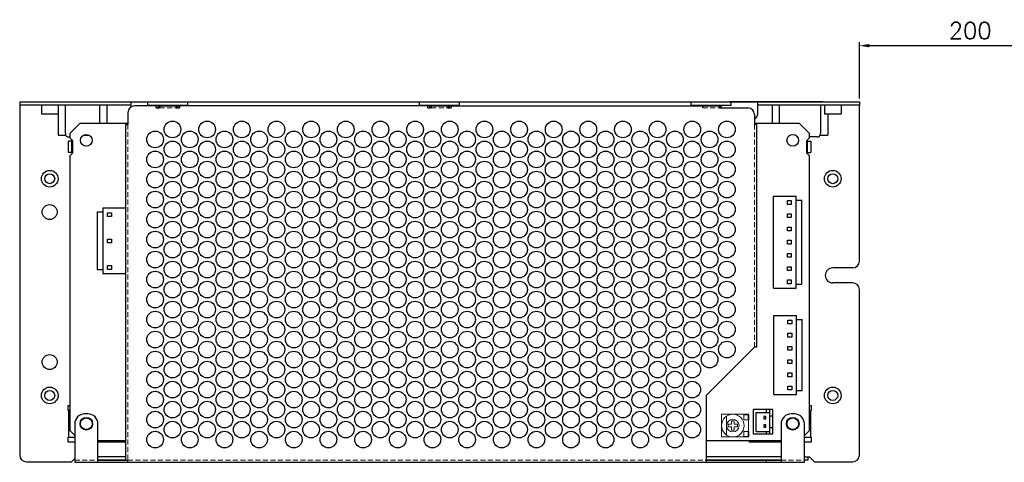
# Model space of a CAD drawing. Header units: millimetres. Extents: x 0 to 2584, y 0 to 2729.
# Tile 28 of 33: x 1157 to 1453, y 2597 to 2729. Entities that reach past the tile are written whole.
import ezdxf

# ---------------------------------------------------------------- set-up
doc = ezdxf.new("R2010")
doc.units = ezdxf.units.MM
doc.header["$LTSCALE"] = 6
doc.linetypes.add('HIDDEN', pattern=[0.375, 0.25, -0.125])
doc.layers.get('0').update_dxf_attribs({"linetype": 'CONTINUOUS'})
doc.layers.get('Defpoints').update_dxf_attribs({"linetype": 'CONTINUOUS'})
for name, color, linetype in [('02___PRT_ALL_AXES', 7, 'CONTINUOUS'), ('03___PRT_ALL_CURVES', 7, 'CONTINUOUS'), ('DIM', 2, 'CONTINUOUS'), ('H', 6, 'HIDDEN')]:
    doc.layers.add(name, color=color, linetype=linetype)
doc.styles.add('SIMPLEX', font='SIMPLEX.shx')
doc.styles.get("Standard").update_dxf_attribs({"font": 'ROMANS.SHX'})
doc.dimstyles.new('STANDARD$0', dxfattribs={"dimtxt": 3, "dimasz": 3, "dimexe": 1, "dimexo": 1, "dimgap": 1, "dimtad": 1, "dimdec": 1, "dimzin": 0, "dimdsep": 46, "dimtxsty": 'STANDARD', "dimcen": -0.5, "dimclrd": 2, "dimclre": 2, "dimclrt": 2, "dimadec": 0, "dimazin": 0, "dimtfac": 1, "dimtdec": 1, "dimtmove": 0, "dimatfit": 3, "dimfxl": 1, "dimtolj": 1, "dimtzin": 0, "dimarcsym": 0})

# ---------------------------------------------------------------- blocks, each defined once
blk = doc.blocks.new('*D75')
at = {"layer": 'Defpoints', "color": 0, "lineweight": 0}
for p in [(1475.67, 2721.56), (1409.17, 2704.67), (1475.67, 2704.67)]:
    blk.add_point(p, dxfattribs=at)
at = {"layer": 'DIM', "lineweight": -2}
for p, q in [((1409.17, 2705.67), (1409.17, 2722.56)), ((1412.17, 2721.56), (1472.67, 2721.56)), ((1475.67, 2705.67), (1475.67, 2722.56))]:
    blk.add_line(p, q, dxfattribs=at)
at = {"layer": 'DIM', "lineweight": 0}
for points in [[(1412.17, 2722.06), (1412.17, 2721.06), (1409.17, 2721.56)], [(1472.67, 2722.06), (1472.67, 2721.06), (1475.67, 2721.56)]]:
    blk.add_solid(points, dxfattribs=at)
at = {"layer": 'DIM', "lineweight": 0, "insert": (1442.42, 2726.06), "char_height": 5, "attachment_point": 5, "style": 'SIMPLEX'}
blk.add_mtext('\\A1;200', dxfattribs=at)

msp = doc.modelspace()

# ---------------------------------------------------------------- linework, layer by layer
at = {"color": 7, "linetype": 'Continuous'}
for p, q in [((1157.17, 2704.67), (1157.17, 2703.67)), ((1157.17, 2704.67), (1409.17, 2704.67)), ((1190.67, 2703.24), (1190.67, 2704.67)), ((1195.67, 2703.67), (1195.67, 2704.67)), ((1207.67, 2703.67), (1207.67, 2704.67)), ((1277.17, 2703.67), (1277.17, 2704.67)), ((1289.17, 2703.67), (1289.17, 2704.67)), ((1358.67, 2703.67), (1358.67, 2704.67)), ((1370.67, 2703.67), (1370.67, 2704.67)), ((1378.67, 2701.17), (1378.67, 2704.67)), ((1409.17, 2704.67), (1409.17, 2703.67)), ((1195.67, 2703.67), (1197.97, 2703.67)), ((1205.37, 2703.67), (1207.67, 2703.67)), ((1277.17, 2703.67), (1279.47, 2703.67)), ((1286.87, 2703.67), (1289.17, 2703.67)), ((1358.67, 2703.67), (1360.97, 2703.67)), ((1368.37, 2703.67), (1370.67, 2703.67)), ((1171.77, 2689.47), (1171.77, 2692.87)), ((1172.77, 2692.87), (1171.77, 2692.87)), ((1393.57, 2692.87), (1394.57, 2692.87)), ((1394.57, 2692.87), (1394.57, 2689.47)), ((1172.77, 2689.47), (1171.77, 2689.47)), ((1393.57, 2689.47), (1394.57, 2689.47)), ((1383.37, 2676.46), (1390.17, 2676.46)), ((1383.37, 2648.8), (1383.37, 2676.46)), ((1387.6, 2675.08), (1388.74, 2675.08)), ((1387.6, 2673.94), (1387.6, 2675.08)), ((1388.74, 2675.08), (1388.74, 2673.94)), ((1390.17, 2648.8), (1390.17, 2676.46)), ((1390.17, 2675.21), (1391.87, 2675.21)), ((1391.87, 2650.05), (1391.87, 2675.21)), ((1180.42, 2671.59), (1180.42, 2654.35)), ((1182.12, 2671.59), (1180.42, 2671.59)), ((1182.12, 2672.84), (1182.12, 2653.1)), ((1188.92, 2672.84), (1182.12, 2672.84)), ((1183.55, 2670.32), (1183.55, 2671.46)), ((1183.55, 2671.46), (1184.69, 2671.46)), ((1184.69, 2671.46), (1184.69, 2670.32)), ((1188.92, 2672.84), (1188.92, 2653.1)), ((1388.74, 2673.94), (1387.6, 2673.94)), ((1184.69, 2670.32), (1183.55, 2670.32)), ((1387.6, 2671.12), (1388.74, 2671.12)), ((1387.6, 2669.98), (1387.6, 2671.12)), ((1388.74, 2669.98), (1387.6, 2669.98)), ((1388.74, 2671.12), (1388.74, 2669.98)), ((1387.6, 2667.16), (1388.74, 2667.16)), ((1387.6, 2666.02), (1387.6, 2667.16)), ((1388.74, 2666.02), (1387.6, 2666.02)), ((1388.74, 2667.16), (1388.74, 2666.02)), ((1183.55, 2662.4), (1183.55, 2663.54)), ((1183.55, 2663.54), (1184.69, 2663.54)), ((1184.69, 2662.4), (1183.55, 2662.4)), ((1184.69, 2663.54), (1184.69, 2662.4)), ((1387.6, 2663.2), (1388.74, 2663.2)), ((1387.6, 2662.06), (1387.6, 2663.2)), ((1388.74, 2663.2), (1388.74, 2662.06)), ((1388.74, 2662.06), (1387.6, 2662.06)), ((1387.6, 2659.24), (1388.74, 2659.24)), ((1387.6, 2658.1), (1387.6, 2659.24)), ((1388.74, 2658.1), (1387.6, 2658.1)), ((1388.74, 2659.24), (1388.74, 2658.1)), ((1182.12, 2654.35), (1180.42, 2654.35)), ((1183.55, 2654.48), (1183.55, 2655.62)), ((1183.55, 2655.62), (1184.69, 2655.62)), ((1184.69, 2654.48), (1183.55, 2654.48)), ((1184.69, 2655.62), (1184.69, 2654.48)), ((1387.6, 2655.28), (1388.74, 2655.28)), ((1387.6, 2654.14), (1387.6, 2655.28)), ((1388.74, 2654.14), (1387.6, 2654.14)), ((1388.74, 2655.28), (1388.74, 2654.14)), ((1188.92, 2653.1), (1182.12, 2653.1)), ((1387.6, 2651.32), (1388.74, 2651.32)), ((1387.6, 2650.18), (1387.6, 2651.32)), ((1388.74, 2651.32), (1388.74, 2650.18)), ((1383.37, 2648.8), (1390.17, 2648.8)), ((1388.74, 2650.18), (1387.6, 2650.18)), ((1390.17, 2650.05), (1391.87, 2650.05)), ((1383.5, 2640.64), (1390.3, 2640.64)), ((1383.5, 2616.94), (1383.5, 2640.64)), ((1387.73, 2639.26), (1388.87, 2639.26)), ((1387.73, 2638.12), (1387.73, 2639.26)), ((1388.87, 2639.26), (1388.87, 2638.12)), ((1390.3, 2616.94), (1390.3, 2640.64)), ((1390.3, 2639.39), (1392, 2639.39)), ((1392, 2618.19), (1392, 2639.39)), ((1388.87, 2638.12), (1387.73, 2638.12)), ((1387.73, 2635.3), (1388.87, 2635.3)), ((1387.73, 2634.16), (1387.73, 2635.3)), ((1388.87, 2634.16), (1387.73, 2634.16)), ((1388.87, 2635.3), (1388.87, 2634.16)), ((1387.73, 2631.34), (1388.87, 2631.34)), ((1387.73, 2630.2), (1387.73, 2631.34)), ((1388.87, 2630.2), (1387.73, 2630.2)), ((1388.87, 2631.34), (1388.87, 2630.2)), ((1387.73, 2627.38), (1388.87, 2627.38)), ((1387.73, 2626.24), (1387.73, 2627.38)), ((1388.87, 2627.38), (1388.87, 2626.24)), ((1388.87, 2626.24), (1387.73, 2626.24)), ((1387.73, 2623.42), (1388.87, 2623.42)), ((1387.73, 2622.28), (1387.73, 2623.42)), ((1388.87, 2622.28), (1387.73, 2622.28)), ((1388.87, 2623.42), (1388.87, 2622.28)), ((1387.73, 2619.46), (1388.87, 2619.46)), ((1387.73, 2618.32), (1387.73, 2619.46)), ((1388.87, 2618.32), (1387.73, 2618.32)), ((1388.87, 2619.46), (1388.87, 2618.32)), ((1390.3, 2618.19), (1392, 2618.19)), ((1383.5, 2616.94), (1390.3, 2616.94)), ((1383.15, 2612.44), (1377.4, 2612.44)), ((1377.4, 2605.04), (1377.4, 2612.44)), ((1381.32, 2611.59), (1381.32, 2612.44)), ((1382.32, 2605.04), (1382.32, 2612.44)), ((1383.15, 2605.04), (1383.15, 2612.44)), ((1378.22, 2611.59), (1382.32, 2611.59)), ((1378.22, 2605.89), (1378.22, 2611.59)), ((1381.09, 2610.31), (1380.45, 2610.31)), ((1380.45, 2610.31), (1380.45, 2609.67)), ((1380.45, 2609.67), (1381.09, 2609.67)), ((1381.09, 2609.67), (1381.09, 2610.31)), ((1383.15, 2610.49), (1382.32, 2610.49)), ((1381.09, 2607.81), (1380.45, 2607.81)), ((1380.45, 2607.81), (1380.45, 2607.17)), ((1380.45, 2607.17), (1381.09, 2607.17)), ((1381.09, 2607.17), (1381.09, 2607.81)), ((1383.15, 2606.99), (1382.32, 2606.99)), ((1383.15, 2605.04), (1377.4, 2605.04)), ((1378.22, 2605.89), (1382.32, 2605.89)), ((1381.32, 2605.04), (1381.32, 2605.89)), ((1393.67, 2598.27), (1393.67, 2597.27)), ((1189.07, 2597.27), (1180.67, 2597.27)), ((1180.67, 2597.22), (1189.07, 2597.22)), ((1385.67, 2597.27), (1363.17, 2597.27)), ((1363.17, 2597.22), (1385.67, 2597.22)), ((1381.17, 2597.22), (1381.17, 2596.62)), ((1393.67, 2597.27), (1392.67, 2597.27))]:
    msp.add_line(p, q, dxfattribs=at)
at = {"color": 3, "linetype": 'Continuous'}
for p, q in [((1157.17, 2703.67), (1157.17, 2598.77)), ((1190.67, 2703.67), (1157.17, 2703.67)), ((1168.67, 2700.97), (1168.67, 2694.67)), ((1170.87, 2695.17), (1170.87, 2703.67)), ((1181.17, 2703.67), (1181.17, 2698.17)), ((1183.37, 2703.67), (1183.37, 2698.17)), ((1189.67, 2701.52), (1189.67, 2697.92)), ((1198.17, 2703.52), (1191.67, 2703.52)), ((1197.97, 2703.67), (1205.37, 2703.67)), ((1198.17, 2702.92), (1198.17, 2703.52)), ((1198.17, 2702.92), (1199.17, 2702.92)), ((1198.46, 2703.52), (1204.88, 2703.52)), ((1199.17, 2703.52), (1199.17, 2702.92)), ((1204.17, 2703.52), (1204.17, 2702.92)), ((1204.17, 2702.92), (1205.17, 2702.92)), ((1205.17, 2703.52), (1205.17, 2702.92)), ((1279.67, 2703.52), (1205.17, 2703.52)), ((1279.47, 2703.67), (1286.87, 2703.67)), ((1279.67, 2702.92), (1279.67, 2703.52)), ((1279.67, 2702.92), (1280.67, 2702.92)), ((1279.96, 2703.52), (1286.38, 2703.52)), ((1280.67, 2703.52), (1280.67, 2702.92)), ((1285.67, 2703.52), (1285.67, 2702.92)), ((1285.67, 2702.92), (1286.67, 2702.92)), ((1286.67, 2703.52), (1286.67, 2702.92)), ((1286.67, 2703.52), (1367.88, 2703.52)), ((1360.97, 2703.67), (1368.37, 2703.67)), ((1362.17, 2702.92), (1362.17, 2703.52)), ((1367.17, 2703.52), (1367.17, 2702.92)), ((1367.17, 2702.92), (1375.67, 2702.92)), ((1377.67, 2700.92), (1377.67, 2697.92)), ((1409.17, 2703.67), (1378.67, 2703.67)), ((1382.97, 2703.67), (1382.97, 2698.17)), ((1385.17, 2698.17), (1385.17, 2703.67)), ((1397.47, 2703.67), (1397.47, 2695.17)), ((1399.67, 2700.97), (1399.67, 2694.67)), ((1409.17, 2656.92), (1409.17, 2703.67)), ((1189.07, 2597.22), (1189.07, 2697.92)), ((1189.07, 2697.92), (1189.67, 2697.92)), ((1378.27, 2697.92), (1377.67, 2697.92)), ((1378.27, 2697.92), (1378.27, 2631.12)), ((1168.67, 2694.67), (1171.03, 2694.67)), ((1171.87, 2694.17), (1172.17, 2694.17)), ((1172.77, 2689.47), (1172.77, 2692.87)), ((1172.97, 2692.87), (1172.77, 2692.87)), ((1176.33, 2694.67), (1178.02, 2694.67)), ((1393.57, 2692.87), (1393.37, 2692.87)), ((1393.57, 2689.47), (1393.57, 2692.87)), ((1396.47, 2694.17), (1394.17, 2694.17)), ((1397.32, 2694.67), (1399.67, 2694.67)), ((1172.77, 2689.47), (1172.97, 2689.47)), ((1393.37, 2689.47), (1393.57, 2689.47)), ((1407.17, 2654.92), (1401.17, 2654.92)), ((1407.17, 2650.42), (1401.17, 2650.42)), ((1409.17, 2598.77), (1409.17, 2648.42)), ((1363.17, 2616.62), (1377.67, 2631.12)), ((1378.27, 2631.12), (1377.67, 2631.12)), ((1363.17, 2616.62), (1363.17, 2596.62)), ((1172.17, 2612.17), (1171.67, 2612.17)), ((1171.77, 2612.17), (1171.77, 2604.17)), ((1394.17, 2612.17), (1394.67, 2612.17)), ((1394.57, 2604.17), (1394.57, 2612.17)), ((1177.67, 2611.12), (1176.67, 2611.12)), ((1389.67, 2611.12), (1388.67, 2611.12)), ((1173.67, 2608.12), (1173.67, 2596.62)), ((1180.67, 2596.62), (1180.67, 2608.12)), ((1385.67, 2608.12), (1385.67, 2596.62)), ((1392.67, 2596.62), (1392.67, 2608.12)), ((1171.67, 2604.17), (1173.67, 2604.17)), ((1392.67, 2604.17), (1394.67, 2604.17)), ((1172.67, 2596.77), (1173.67, 2597.77)), ((1189.07, 2598.27), (1180.67, 2598.27)), ((1385.67, 2598.27), (1363.17, 2598.27)), ((1392.67, 2598.27), (1394.17, 2598.27)), ((1394.17, 2598.27), (1395.67, 2596.77)), ((1159.17, 2596.77), (1172.67, 2596.77)), ((1173.67, 2596.62), (1392.67, 2596.62)), ((1189.07, 2597.22), (1189.67, 2597.22)), ((1189.67, 2596.62), (1189.67, 2597.22)), ((1395.67, 2596.77), (1407.17, 2596.77))]:
    msp.add_line(p, q, dxfattribs=at)
at = {"color": 7, "linetype": 'Continuous', "lineweight": 0}
for p, q in [((1369.32, 2604.77), (1369.32, 2610.45)), ((1375.89, 2610.86), (1375.89, 2611.01)), ((1375.89, 2605.86), (1375.89, 2609.36)), ((1370.79, 2608.01), (1369.79, 2608.01)), ((1369.79, 2607.21), (1369.79, 2608.01)), ((1369.79, 2607.21), (1370.79, 2607.21)), ((1371.59, 2609.01), (1370.79, 2609.01)), ((1370.79, 2609.01), (1370.79, 2608.01)), ((1370.79, 2607.21), (1370.79, 2606.21)), ((1370.79, 2606.21), (1371.59, 2606.21)), ((1371.59, 2608.01), (1371.59, 2609.01)), ((1372.59, 2608.01), (1371.59, 2608.01)), ((1371.59, 2607.21), (1372.59, 2607.21)), ((1371.59, 2606.21), (1371.59, 2607.21)), ((1372.59, 2608.01), (1372.59, 2607.21)), ((1375.89, 2604.21), (1375.89, 2604.36))]:
    msp.add_line(p, q, dxfattribs=at)
at = {"color": 3, "linetype": 'Continuous', "lineweight": 0}
for p, q in [((1374.49, 2610.86), (1375.99, 2610.86)), ((1374.49, 2609.36), (1374.49, 2610.86)), ((1374.49, 2609.36), (1375.99, 2609.36)), ((1375.79, 2610.86), (1375.79, 2609.36)), ((1375.99, 2610.86), (1375.99, 2609.36)), ((1374.49, 2605.86), (1375.99, 2605.86)), ((1374.49, 2604.36), (1374.49, 2605.86)), ((1374.49, 2604.36), (1375.99, 2604.36)), ((1375.79, 2605.86), (1375.79, 2604.36)), ((1375.99, 2605.86), (1375.99, 2604.36))]:
    msp.add_line(p, q, dxfattribs=at)
at = {"color": 7, "linetype": 'Continuous', "lineweight": 0}
for radius in [3.4, 1.87]:
    msp.add_circle((1371.19, 2607.61), radius, dxfattribs=at)
at = {"color": 3, "linetype": 'Continuous'}
for centre, radius, start, end in [((1191.67, 2701.52), 2, 90, 180), ((1375.67, 2700.92), 2, 0, 90), ((1171.87, 2695.17), 1, 180, 270), ((1396.47, 2695.17), 1, 270, 0), ((1407.17, 2656.92), 2, 270, 0), ((1407.17, 2648.42), 2, 0, 90), ((1176.67, 2608.12), 3, 90, 180), ((1177.67, 2608.12), 3, 0, 90), ((1388.67, 2608.12), 3, 90, 180), ((1389.67, 2608.12), 3, 0, 90), ((1159.17, 2598.77), 2, 180, 270), ((1407.17, 2598.77), 2, 270, 0)]:
    msp.add_arc(centre, radius, start, end, dxfattribs=at)
at = {"color": 7, "linetype": 'Continuous'}
for centre, radius, start, end in [((1197.97, 2702.67), 1, 14.871, 90), ((1205.37, 2702.67), 1, 90, 165.129), ((1279.47, 2702.67), 1, 14.871, 90), ((1286.87, 2702.67), 1, 90, 165.129), ((1360.97, 2702.67), 1, 59.8701, 90), ((1368.37, 2702.67), 1, 90, 165.129), ((1376.67, 2701.17), 2, 300.3556, 0)]:
    msp.add_arc(centre, radius, start, end, dxfattribs=at)
at = {"layer": '02___PRT_ALL_AXES', "color": 3, "linetype": 'Continuous'}
for p, q in [((1163.67, 2703.67), (1163.67, 2700.97)), ((1168.67, 2700.97), (1163.67, 2700.97)), ((1168.67, 2703.67), (1168.67, 2700.97)), ((1398.67, 2703.67), (1398.67, 2700.97)), ((1403.67, 2700.97), (1398.67, 2700.97)), ((1403.67, 2703.67), (1403.67, 2700.97)), ((1171.67, 2612.17), (1171.67, 2613.67)), ((1171.67, 2613.67), (1172.17, 2613.67)), ((1394.17, 2613.67), (1394.67, 2613.67)), ((1394.67, 2613.67), (1394.67, 2612.17)), ((1171.67, 2602.67), (1171.67, 2604.17)), ((1394.67, 2604.17), (1394.67, 2602.67)), ((1173.67, 2602.67), (1171.67, 2602.67)), ((1189.07, 2602.67), (1180.67, 2602.67)), ((1376.17, 2602.67), (1376.17, 2603.17)), ((1385.67, 2602.67), (1376.17, 2602.67)), ((1394.67, 2602.67), (1392.67, 2602.67))]:
    msp.add_line(p, q, dxfattribs=at)
at = {"layer": '02___PRT_ALL_AXES', "color": 7, "linetype": 'Continuous'}
for p, q in [((1175.17, 2698.17), (1172.17, 2695.17)), ((1189.67, 2698.17), (1175.17, 2698.17)), ((1391.17, 2698.17), (1377.67, 2698.17)), ((1394.17, 2695.17), (1391.17, 2698.17)), ((1172.17, 2695.17), (1172.17, 2693.87)), ((1394.17, 2693.87), (1394.17, 2695.17)), ((1172.17, 2693.87), (1172.97, 2693.07)), ((1172.97, 2693.07), (1172.97, 2689.27)), ((1393.37, 2693.07), (1394.17, 2693.87)), ((1393.37, 2689.27), (1393.37, 2693.07)), ((1172.97, 2689.27), (1172.17, 2688.47)), ((1394.17, 2688.47), (1393.37, 2689.27)), ((1172.17, 2688.47), (1172.17, 2606.17)), ((1394.17, 2606.17), (1394.17, 2688.47)), ((1172.17, 2606.17), (1173.67, 2604.67)), ((1392.67, 2604.67), (1394.17, 2606.17)), ((1180.67, 2603.17), (1189.07, 2603.17)), ((1363.17, 2603.17), (1385.67, 2603.17))]:
    msp.add_line(p, q, dxfattribs=at)
at = {"layer": '02___PRT_ALL_AXES', "color": 7, "linetype": 'Continuous', "lineweight": 0}
for p, q in [((1375.89, 2611.01), (1367.79, 2611.01)), ((1367.79, 2611.01), (1367.79, 2604.21)), ((1367.79, 2604.21), (1375.89, 2604.21))]:
    msp.add_line(p, q, dxfattribs=at)
at = {"layer": '02___PRT_ALL_AXES', "color": 3, "linetype": 'Continuous'}
for centre, radius in [((1203.02, 2696.42), 2.5), ((1213.42, 2696.42), 2.5), ((1223.82, 2696.42), 2.5), ((1234.22, 2696.42), 2.5), ((1244.62, 2696.42), 2.5), ((1255.02, 2696.42), 2.5), ((1265.42, 2696.42), 2.5), ((1275.82, 2696.42), 2.5), ((1286.22, 2696.42), 2.5), ((1296.62, 2696.42), 2.5), ((1307.02, 2696.42), 2.5), ((1317.42, 2696.42), 2.5), ((1327.82, 2696.42), 2.5), ((1338.22, 2696.42), 2.5), ((1348.62, 2696.42), 2.5), ((1359.02, 2696.42), 2.5), ((1369.42, 2696.42), 2.5), ((1197.82, 2693.42), 2.5), ((1208.22, 2693.42), 2.5), ((1218.62, 2693.42), 2.5), ((1229.02, 2693.42), 2.5), ((1239.42, 2693.42), 2.5), ((1249.82, 2693.42), 2.5), ((1260.22, 2693.42), 2.5), ((1270.62, 2693.42), 2.5), ((1281.02, 2693.42), 2.5), ((1291.42, 2693.42), 2.5), ((1301.82, 2693.42), 2.5), ((1312.22, 2693.42), 2.5), ((1322.62, 2693.42), 2.5), ((1333.02, 2693.42), 2.5), ((1343.42, 2693.42), 2.5), ((1353.82, 2693.42), 2.5), ((1364.22, 2693.42), 2.5), ((1203.02, 2690.42), 2.5), ((1213.42, 2690.42), 2.5), ((1223.82, 2690.42), 2.5), ((1234.22, 2690.42), 2.5), ((1244.62, 2690.42), 2.5), ((1255.02, 2690.42), 2.5), ((1265.42, 2690.42), 2.5), ((1275.82, 2690.42), 2.5), ((1286.22, 2690.42), 2.5), ((1296.62, 2690.42), 2.5), ((1307.02, 2690.42), 2.5), ((1317.42, 2690.42), 2.5), ((1327.82, 2690.42), 2.5), ((1338.22, 2690.42), 2.5), ((1348.62, 2690.42), 2.5), ((1359.02, 2690.42), 2.5), ((1369.42, 2690.42), 2.5), ((1197.82, 2687.42), 2.5), ((1208.22, 2687.42), 2.5), ((1218.62, 2687.42), 2.5), ((1229.02, 2687.42), 2.5), ((1239.42, 2687.42), 2.5), ((1249.82, 2687.42), 2.5), ((1260.22, 2687.42), 2.5), ((1270.62, 2687.42), 2.5), ((1281.02, 2687.42), 2.5), ((1291.42, 2687.42), 2.5), ((1301.82, 2687.42), 2.5), ((1312.22, 2687.42), 2.5), ((1322.62, 2687.42), 2.5), ((1333.02, 2687.42), 2.5), ((1343.42, 2687.42), 2.5), ((1353.82, 2687.42), 2.5), ((1364.22, 2687.42), 2.5), ((1203.02, 2684.42), 2.5), ((1213.42, 2684.42), 2.5), ((1223.82, 2684.42), 2.5), ((1234.22, 2684.42), 2.5), ((1244.62, 2684.42), 2.5), ((1255.02, 2684.42), 2.5), ((1265.42, 2684.42), 2.5), ((1275.82, 2684.42), 2.5), ((1286.22, 2684.42), 2.5), ((1296.62, 2684.42), 2.5), ((1307.02, 2684.42), 2.5), ((1317.42, 2684.42), 2.5), ((1327.82, 2684.42), 2.5), ((1338.22, 2684.42), 2.5), ((1348.62, 2684.42), 2.5), ((1359.02, 2684.42), 2.5), ((1369.42, 2684.42), 2.5), ((1166.17, 2681.67), 2.5), ((1197.82, 2681.42), 2.5), ((1208.22, 2681.42), 2.5), ((1218.62, 2681.42), 2.5), ((1229.02, 2681.42), 2.5), ((1239.42, 2681.42), 2.5), ((1249.82, 2681.42), 2.5), ((1260.22, 2681.42), 2.5), ((1270.62, 2681.42), 2.5), ((1281.02, 2681.42), 2.5), ((1291.42, 2681.42), 2.5), ((1301.82, 2681.42), 2.5), ((1312.22, 2681.42), 2.5), ((1322.62, 2681.42), 2.5), ((1333.02, 2681.42), 2.5), ((1343.42, 2681.42), 2.5), ((1353.82, 2681.42), 2.5), ((1364.22, 2681.42), 2.5), ((1401.17, 2681.67), 2.5), ((1203.02, 2678.42), 2.5), ((1213.42, 2678.42), 2.5), ((1223.82, 2678.42), 2.5), ((1234.22, 2678.42), 2.5), ((1244.62, 2678.42), 2.5), ((1255.02, 2678.42), 2.5), ((1265.42, 2678.42), 2.5), ((1275.82, 2678.42), 2.5), ((1286.22, 2678.42), 2.5), ((1296.62, 2678.42), 2.5), ((1307.02, 2678.42), 2.5), ((1317.42, 2678.42), 2.5), ((1327.82, 2678.42), 2.5), ((1338.22, 2678.42), 2.5), ((1348.62, 2678.42), 2.5), ((1359.02, 2678.42), 2.5), ((1369.42, 2678.42), 2.5), ((1197.82, 2675.42), 2.5), ((1208.22, 2675.42), 2.5), ((1218.62, 2675.42), 2.5), ((1229.02, 2675.42), 2.5), ((1239.42, 2675.42), 2.5), ((1249.82, 2675.42), 2.5), ((1260.22, 2675.42), 2.5), ((1270.62, 2675.42), 2.5), ((1281.02, 2675.42), 2.5), ((1291.42, 2675.42), 2.5), ((1301.82, 2675.42), 2.5), ((1312.22, 2675.42), 2.5), ((1322.62, 2675.42), 2.5), ((1333.02, 2675.42), 2.5), ((1343.42, 2675.42), 2.5), ((1353.82, 2675.42), 2.5), ((1364.22, 2675.42), 2.5), ((1203.02, 2672.42), 2.5), ((1213.42, 2672.42), 2.5), ((1223.82, 2672.42), 2.5), ((1234.22, 2672.42), 2.5), ((1244.62, 2672.42), 2.5), ((1255.02, 2672.42), 2.5), ((1265.42, 2672.42), 2.5), ((1275.82, 2672.42), 2.5), ((1286.22, 2672.42), 2.5), ((1296.62, 2672.42), 2.5), ((1307.02, 2672.42), 2.5), ((1317.42, 2672.42), 2.5), ((1327.82, 2672.42), 2.5), ((1338.22, 2672.42), 2.5), ((1348.62, 2672.42), 2.5), ((1359.02, 2672.42), 2.5), ((1369.42, 2672.42), 2.5), ((1166.17, 2671.67), 2.25), ((1197.82, 2669.42), 2.5), ((1208.22, 2669.42), 2.5), ((1218.62, 2669.42), 2.5), ((1229.02, 2669.42), 2.5), ((1239.42, 2669.42), 2.5), ((1249.82, 2669.42), 2.5), ((1260.22, 2669.42), 2.5), ((1270.62, 2669.42), 2.5), ((1281.02, 2669.42), 2.5), ((1291.42, 2669.42), 2.5), ((1301.82, 2669.42), 2.5), ((1312.22, 2669.42), 2.5), ((1322.62, 2669.42), 2.5), ((1333.02, 2669.42), 2.5), ((1343.42, 2669.42), 2.5), ((1353.82, 2669.42), 2.5), ((1364.22, 2669.42), 2.5), ((1203.02, 2666.42), 2.5), ((1213.42, 2666.42), 2.5), ((1223.82, 2666.42), 2.5), ((1234.22, 2666.42), 2.5), ((1244.62, 2666.42), 2.5), ((1255.02, 2666.42), 2.5), ((1265.42, 2666.42), 2.5), ((1275.82, 2666.42), 2.5), ((1286.22, 2666.42), 2.5), ((1296.62, 2666.42), 2.5), ((1307.02, 2666.42), 2.5), ((1317.42, 2666.42), 2.5), ((1327.82, 2666.42), 2.5), ((1338.22, 2666.42), 2.5), ((1348.62, 2666.42), 2.5), ((1359.02, 2666.42), 2.5), ((1369.42, 2666.42), 2.5), ((1197.82, 2663.42), 2.5), ((1208.22, 2663.42), 2.5), ((1218.62, 2663.42), 2.5), ((1229.02, 2663.42), 2.5), ((1239.42, 2663.42), 2.5), ((1249.82, 2663.42), 2.5), ((1260.22, 2663.42), 2.5), ((1270.62, 2663.42), 2.5), ((1281.02, 2663.42), 2.5), ((1291.42, 2663.42), 2.5), ((1301.82, 2663.42), 2.5), ((1312.22, 2663.42), 2.5), ((1322.62, 2663.42), 2.5), ((1333.02, 2663.42), 2.5), ((1343.42, 2663.42), 2.5), ((1353.82, 2663.42), 2.5), ((1364.22, 2663.42), 2.5), ((1203.02, 2660.42), 2.5), ((1213.42, 2660.42), 2.5), ((1223.82, 2660.42), 2.5), ((1234.22, 2660.42), 2.5), ((1244.62, 2660.42), 2.5), ((1255.02, 2660.42), 2.5), ((1265.42, 2660.42), 2.5), ((1275.82, 2660.42), 2.5), ((1286.22, 2660.42), 2.5), ((1296.62, 2660.42), 2.5), ((1307.02, 2660.42), 2.5), ((1317.42, 2660.42), 2.5), ((1327.82, 2660.42), 2.5), ((1338.22, 2660.42), 2.5), ((1348.62, 2660.42), 2.5), ((1359.02, 2660.42), 2.5), ((1369.42, 2660.42), 2.5), ((1197.82, 2657.42), 2.5), ((1208.22, 2657.42), 2.5), ((1218.62, 2657.42), 2.5), ((1229.02, 2657.42), 2.5), ((1239.42, 2657.42), 2.5), ((1249.82, 2657.42), 2.5), ((1260.22, 2657.42), 2.5), ((1270.62, 2657.42), 2.5), ((1281.02, 2657.42), 2.5), ((1291.42, 2657.42), 2.5), ((1301.82, 2657.42), 2.5), ((1312.22, 2657.42), 2.5), ((1322.62, 2657.42), 2.5), ((1333.02, 2657.42), 2.5), ((1343.42, 2657.42), 2.5), ((1353.82, 2657.42), 2.5), ((1364.22, 2657.42), 2.5), ((1203.02, 2654.42), 2.5), ((1213.42, 2654.42), 2.5), ((1223.82, 2654.42), 2.5), ((1234.22, 2654.42), 2.5), ((1244.62, 2654.42), 2.5), ((1255.02, 2654.42), 2.5), ((1265.42, 2654.42), 2.5), ((1275.82, 2654.42), 2.5), ((1286.22, 2654.42), 2.5), ((1296.62, 2654.42), 2.5), ((1307.02, 2654.42), 2.5), ((1317.42, 2654.42), 2.5), ((1327.82, 2654.42), 2.5), ((1338.22, 2654.42), 2.5), ((1348.62, 2654.42), 2.5), ((1359.02, 2654.42), 2.5), ((1369.42, 2654.42), 2.5), ((1197.82, 2651.42), 2.5), ((1208.22, 2651.42), 2.5), ((1218.62, 2651.42), 2.5), ((1229.02, 2651.42), 2.5), ((1239.42, 2651.42), 2.5), ((1249.82, 2651.42), 2.5), ((1260.22, 2651.42), 2.5), ((1270.62, 2651.42), 2.5), ((1281.02, 2651.42), 2.5), ((1291.42, 2651.42), 2.5), ((1301.82, 2651.42), 2.5), ((1312.22, 2651.42), 2.5), ((1322.62, 2651.42), 2.5), ((1333.02, 2651.42), 2.5), ((1343.42, 2651.42), 2.5), ((1353.82, 2651.42), 2.5), ((1364.22, 2651.42), 2.5), ((1203.02, 2648.42), 2.5), ((1213.42, 2648.42), 2.5), ((1223.82, 2648.42), 2.5), ((1234.22, 2648.42), 2.5), ((1244.62, 2648.42), 2.5), ((1255.02, 2648.42), 2.5), ((1265.42, 2648.42), 2.5), ((1275.82, 2648.42), 2.5), ((1286.22, 2648.42), 2.5), ((1296.62, 2648.42), 2.5), ((1307.02, 2648.42), 2.5), ((1317.42, 2648.42), 2.5), ((1327.82, 2648.42), 2.5), ((1338.22, 2648.42), 2.5), ((1348.62, 2648.42), 2.5), ((1359.02, 2648.42), 2.5), ((1369.42, 2648.42), 2.5), ((1197.82, 2645.42), 2.5), ((1208.22, 2645.42), 2.5), ((1218.62, 2645.42), 2.5), ((1229.02, 2645.42), 2.5), ((1239.42, 2645.42), 2.5), ((1249.82, 2645.42), 2.5), ((1260.22, 2645.42), 2.5), ((1270.62, 2645.42), 2.5), ((1281.02, 2645.42), 2.5), ((1291.42, 2645.42), 2.5), ((1301.82, 2645.42), 2.5), ((1312.22, 2645.42), 2.5), ((1322.62, 2645.42), 2.5), ((1333.02, 2645.42), 2.5), ((1343.42, 2645.42), 2.5), ((1353.82, 2645.42), 2.5), ((1364.22, 2645.42), 2.5), ((1203.02, 2642.42), 2.5), ((1213.42, 2642.42), 2.5), ((1223.82, 2642.42), 2.5), ((1234.22, 2642.42), 2.5), ((1244.62, 2642.42), 2.5), ((1255.02, 2642.42), 2.5), ((1265.42, 2642.42), 2.5), ((1275.82, 2642.42), 2.5), ((1286.22, 2642.42), 2.5), ((1296.62, 2642.42), 2.5), ((1307.02, 2642.42), 2.5), ((1317.42, 2642.42), 2.5), ((1327.82, 2642.42), 2.5), ((1338.22, 2642.42), 2.5), ((1348.62, 2642.42), 2.5), ((1359.02, 2642.42), 2.5), ((1369.42, 2642.42), 2.5), ((1197.82, 2639.42), 2.5), ((1208.22, 2639.42), 2.5), ((1218.62, 2639.42), 2.5), ((1229.02, 2639.42), 2.5), ((1239.42, 2639.42), 2.5), ((1249.82, 2639.42), 2.5), ((1260.22, 2639.42), 2.5), ((1270.62, 2639.42), 2.5), ((1281.02, 2639.42), 2.5), ((1291.42, 2639.42), 2.5), ((1301.82, 2639.42), 2.5), ((1312.22, 2639.42), 2.5), ((1322.62, 2639.42), 2.5), ((1333.02, 2639.42), 2.5), ((1343.42, 2639.42), 2.5), ((1353.82, 2639.42), 2.5), ((1364.22, 2639.42), 2.5), ((1203.02, 2636.42), 2.5), ((1213.42, 2636.42), 2.5), ((1223.82, 2636.42), 2.5), ((1234.22, 2636.42), 2.5), ((1244.62, 2636.42), 2.5), ((1255.02, 2636.42), 2.5), ((1265.42, 2636.42), 2.5), ((1275.82, 2636.42), 2.5), ((1286.22, 2636.42), 2.5), ((1296.62, 2636.42), 2.5), ((1307.02, 2636.42), 2.5), ((1317.42, 2636.42), 2.5), ((1327.82, 2636.42), 2.5), ((1338.22, 2636.42), 2.5), ((1348.62, 2636.42), 2.5), ((1359.02, 2636.42), 2.5), ((1369.42, 2636.42), 2.5), ((1197.82, 2633.42), 2.5), ((1208.22, 2633.42), 2.5), ((1218.62, 2633.42), 2.5), ((1229.02, 2633.42), 2.5), ((1239.42, 2633.42), 2.5), ((1249.82, 2633.42), 2.5), ((1260.22, 2633.42), 2.5), ((1270.62, 2633.42), 2.5), ((1281.02, 2633.42), 2.5), ((1291.42, 2633.42), 2.5), ((1301.82, 2633.42), 2.5), ((1312.22, 2633.42), 2.5), ((1322.62, 2633.42), 2.5), ((1333.02, 2633.42), 2.5), ((1343.42, 2633.42), 2.5), ((1353.82, 2633.42), 2.5), ((1364.22, 2633.42), 2.5), ((1203.02, 2630.42), 2.5), ((1213.42, 2630.42), 2.5), ((1223.82, 2630.42), 2.5), ((1234.22, 2630.42), 2.5), ((1244.62, 2630.42), 2.5), ((1255.02, 2630.42), 2.5), ((1265.42, 2630.42), 2.5), ((1275.82, 2630.42), 2.5), ((1286.22, 2630.42), 2.5), ((1296.62, 2630.42), 2.5), ((1307.02, 2630.42), 2.5), ((1317.42, 2630.42), 2.5), ((1327.82, 2630.42), 2.5), ((1338.22, 2630.42), 2.5), ((1348.62, 2630.42), 2.5), ((1359.02, 2630.42), 2.5), ((1369.42, 2630.42), 2.5), ((1197.82, 2627.42), 2.5), ((1208.22, 2627.42), 2.5), ((1218.62, 2627.42), 2.5), ((1229.02, 2627.42), 2.5), ((1239.42, 2627.42), 2.5), ((1249.82, 2627.42), 2.5), ((1260.22, 2627.42), 2.5), ((1270.62, 2627.42), 2.5), ((1281.02, 2627.42), 2.5), ((1291.42, 2627.42), 2.5), ((1301.82, 2627.42), 2.5), ((1312.22, 2627.42), 2.5), ((1322.62, 2627.42), 2.5), ((1333.02, 2627.42), 2.5), ((1343.42, 2627.42), 2.5), ((1353.82, 2627.42), 2.5), ((1364.22, 2627.42), 2.5), ((1166.17, 2626.67), 2.25), ((1203.02, 2624.42), 2.5), ((1213.42, 2624.42), 2.5), ((1223.82, 2624.42), 2.5), ((1234.22, 2624.42), 2.5), ((1244.62, 2624.42), 2.5), ((1255.02, 2624.42), 2.5), ((1265.42, 2624.42), 2.5), ((1275.82, 2624.42), 2.5), ((1286.22, 2624.42), 2.5), ((1296.62, 2624.42), 2.5), ((1307.02, 2624.42), 2.5), ((1317.42, 2624.42), 2.5), ((1327.82, 2624.42), 2.5), ((1338.22, 2624.42), 2.5), ((1348.62, 2624.42), 2.5), ((1359.02, 2624.42), 2.5), ((1197.82, 2621.42), 2.5), ((1208.22, 2621.42), 2.5), ((1218.62, 2621.42), 2.5), ((1229.02, 2621.42), 2.5), ((1239.42, 2621.42), 2.5), ((1249.82, 2621.42), 2.5), ((1260.22, 2621.42), 2.5), ((1270.62, 2621.42), 2.5), ((1281.02, 2621.42), 2.5), ((1291.42, 2621.42), 2.5), ((1301.82, 2621.42), 2.5), ((1312.22, 2621.42), 2.5), ((1322.62, 2621.42), 2.5), ((1333.02, 2621.42), 2.5), ((1343.42, 2621.42), 2.5), ((1353.82, 2621.42), 2.5), ((1166.17, 2616.67), 2.5), ((1203.02, 2618.42), 2.5), ((1213.42, 2618.42), 2.5), ((1223.82, 2618.42), 2.5), ((1234.22, 2618.42), 2.5), ((1244.62, 2618.42), 2.5), ((1255.02, 2618.42), 2.5), ((1265.42, 2618.42), 2.5), ((1275.82, 2618.42), 2.5), ((1286.22, 2618.42), 2.5), ((1296.62, 2618.42), 2.5), ((1307.02, 2618.42), 2.5), ((1317.42, 2618.42), 2.5), ((1327.82, 2618.42), 2.5), ((1338.22, 2618.42), 2.5), ((1348.62, 2618.42), 2.5), ((1359.02, 2618.42), 2.5), ((1401.17, 2616.67), 2.5), ((1197.82, 2615.42), 2.5), ((1208.22, 2615.42), 2.5), ((1218.62, 2615.42), 2.5), ((1229.02, 2615.42), 2.5), ((1239.42, 2615.42), 2.5), ((1249.82, 2615.42), 2.5), ((1260.22, 2615.42), 2.5), ((1270.62, 2615.42), 2.5), ((1281.02, 2615.42), 2.5), ((1291.42, 2615.42), 2.5), ((1301.82, 2615.42), 2.5), ((1312.22, 2615.42), 2.5), ((1322.62, 2615.42), 2.5), ((1333.02, 2615.42), 2.5), ((1343.42, 2615.42), 2.5), ((1353.82, 2615.42), 2.5), ((1203.02, 2612.42), 2.5), ((1213.42, 2612.42), 2.5), ((1223.82, 2612.42), 2.5), ((1234.22, 2612.42), 2.5), ((1244.62, 2612.42), 2.5), ((1255.02, 2612.42), 2.5), ((1265.42, 2612.42), 2.5), ((1275.82, 2612.42), 2.5), ((1286.22, 2612.42), 2.5), ((1296.62, 2612.42), 2.5), ((1307.02, 2612.42), 2.5), ((1317.42, 2612.42), 2.5), ((1327.82, 2612.42), 2.5), ((1338.22, 2612.42), 2.5), ((1348.62, 2612.42), 2.5), ((1359.02, 2612.42), 2.5), ((1177.17, 2608.17), 1.9), ((1197.82, 2609.42), 2.5), ((1208.22, 2609.42), 2.5), ((1218.62, 2609.42), 2.5), ((1229.02, 2609.42), 2.5), ((1239.42, 2609.42), 2.5), ((1249.82, 2609.42), 2.5), ((1260.22, 2609.42), 2.5), ((1270.62, 2609.42), 2.5), ((1281.02, 2609.42), 2.5), ((1291.42, 2609.42), 2.5), ((1301.82, 2609.42), 2.5), ((1312.22, 2609.42), 2.5), ((1322.62, 2609.42), 2.5), ((1333.02, 2609.42), 2.5), ((1343.42, 2609.42), 2.5), ((1353.82, 2609.42), 2.5), ((1389.17, 2608.17), 1.9), ((1203.02, 2606.42), 2.5), ((1213.42, 2606.42), 2.5), ((1223.82, 2606.42), 2.5), ((1234.22, 2606.42), 2.5), ((1244.62, 2606.42), 2.5), ((1255.02, 2606.42), 2.5), ((1265.42, 2606.42), 2.5), ((1275.82, 2606.42), 2.5), ((1286.22, 2606.42), 2.5), ((1296.62, 2606.42), 2.5), ((1307.02, 2606.42), 2.5), ((1317.42, 2606.42), 2.5), ((1327.82, 2606.42), 2.5), ((1338.22, 2606.42), 2.5), ((1348.62, 2606.42), 2.5), ((1359.02, 2606.42), 2.5), ((1197.82, 2603.42), 2.5), ((1208.22, 2603.42), 2.5), ((1218.62, 2603.42), 2.5), ((1229.02, 2603.42), 2.5), ((1239.42, 2603.42), 2.5), ((1249.82, 2603.42), 2.5), ((1260.22, 2603.42), 2.5), ((1270.62, 2603.42), 2.5), ((1281.02, 2603.42), 2.5), ((1291.42, 2603.42), 2.5), ((1301.82, 2603.42), 2.5), ((1312.22, 2603.42), 2.5), ((1322.62, 2603.42), 2.5), ((1333.02, 2603.42), 2.5), ((1343.42, 2603.42), 2.5), ((1353.82, 2603.42), 2.5)]:
    msp.add_circle(centre, radius, dxfattribs=at)
at = {"layer": '02___PRT_ALL_AXES', "color": 7, "linetype": 'Continuous'}
for centre, radius in [((1177.17, 2693.17), 1.75), ((1389.17, 2693.17), 1.75), ((1166.17, 2681.67), 1.5), ((1401.17, 2681.67), 1.5), ((1166.17, 2616.67), 1.5), ((1401.17, 2616.67), 1.5), ((1177.17, 2608.17), 1.75), ((1389.17, 2608.17), 1.75)]:
    msp.add_circle(centre, radius, dxfattribs=at)
for centre, radius, start, end in [((1329.57, 2680.87), 0.575, 214.6116, 254.7743), ((1368.17, 2675.72), 0.575, 37.2008, 93.0011), ((1248.02, 2653.72), 0.575, 270, 344.4962), ((1319.57, 2645.47), 0.575, 346.8129, 4.4712), ((1241.67, 2635.38), 0.5, 217.165, 222.7593), ((1209.97, 2630.92), 0.575, 113.3909, 122.7227)]:
    msp.add_arc(centre, radius, start, end, dxfattribs=at)
at = {"layer": '02___PRT_ALL_AXES', "color": 3, "linetype": 'Continuous'}
msp.add_arc((1401.17, 2652.67), 2.25, 90, 270, dxfattribs=at)
at = {"layer": '03___PRT_ALL_CURVES', "color": 4, "linetype": 'Continuous'}
msp.add_line((1398.17, 2704.67), (1370.17, 2704.67), dxfattribs=at)
at = {"layer": 'H', "lineweight": 0}
for p, q in [((1199.17, 2702.92), (1204.17, 2702.92)), ((1280.67, 2702.92), (1285.67, 2702.92)), ((1362.17, 2702.92), (1367.17, 2702.92)), ((1189.67, 2697.92), (1189.67, 2597.22)), ((1377.67, 2631.12), (1377.67, 2697.92)), ((1173.67, 2597.22), (1180.67, 2597.22)), ((1189.67, 2597.22), (1363.17, 2597.22)), ((1385.67, 2597.22), (1392.67, 2597.22))]:
    msp.add_line(p, q, dxfattribs=at)

# ---------------------------------------------------------------- dimensions: what is measured, and where the dimension line sits
at = {"layer": 'DIM', "lineweight": 0}
dim = msp.add_linear_dim(base=(1475.67, 2721.56), p1=(1409.17, 2704.67), p2=(1475.67, 2704.67), text='200', dimstyle='STANDARD$0', override={"dimtxt": 5, "dimgap": 2, "dimtad": 3, "dimtxsty": 'SIMPLEX', "dimcen": -2, "dimclrd": 256, "dimclre": 256, "dimclrt": 256, "dimtol": 1, "dimtp": 0.5, "dimtm": 0.5}, dxfattribs=at)
dim.commit()
dim.dimension.update_dxf_attribs({"geometry": '*D75', "text_midpoint": (1442.42, 2721.56), "dimtype": 160})

doc.saveas('drawing.dxf')
